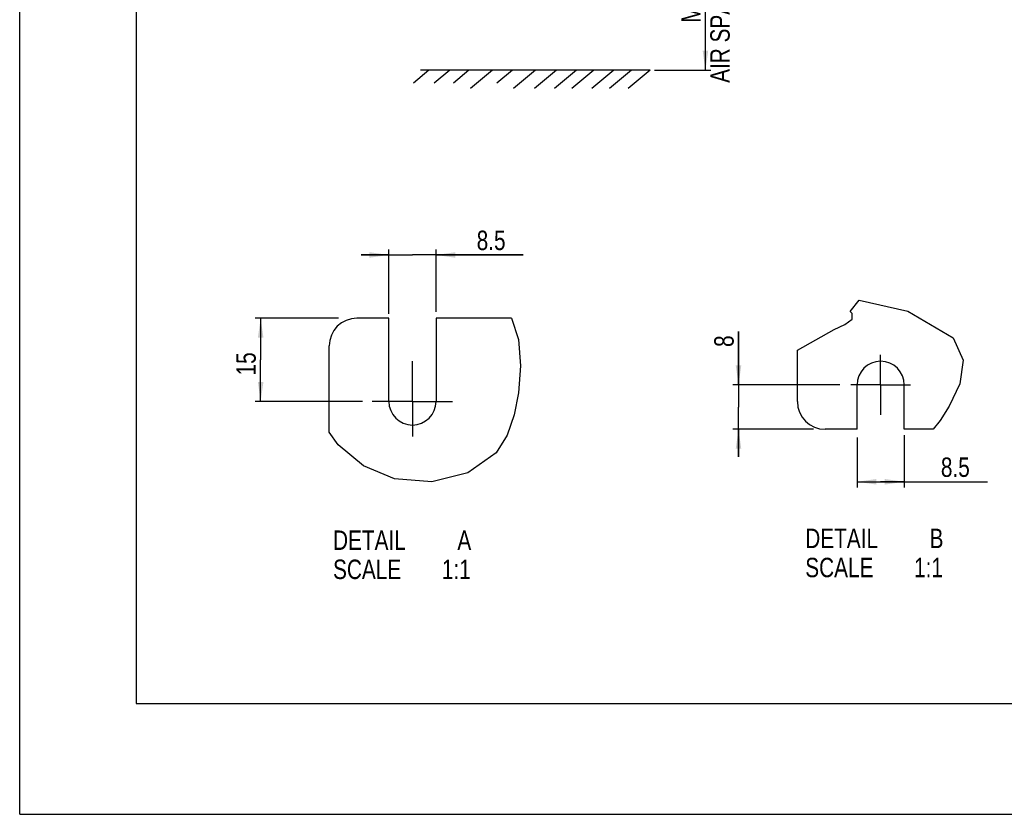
# Model space of a CAD drawing. Extents: x 0 to 594, y 0 to 420.
# Tile 1 of 48: x 0 to 177, y 0 to 143. Entities that reach past the tile are written whole.
import ezdxf

# ---------------------------------------------------------------- set-up
doc = ezdxf.new("R2010")
doc.units = 0
doc.header["$LTSCALE"] = 32.67
doc.linetypes.add('CENTER', pattern=[0.6, 0.375, -0.075, 0.075, -0.075])
doc.layers.get('0').update_dxf_attribs({"linetype": 'CONTINUOUS'})
doc.layers.add('DEFAULT_1', color=7, linetype='CENTER')
doc.styles.get("Standard").update_dxf_attribs({"font": 'txt', "width": 0.8})
doc.dimstyles.get("Standard").update_dxf_attribs({"dimtxt": 2.5, "dimasz": 2.5, "dimexe": 1.25, "dimexo": 0.625, "dimtad": 1, "dimcen": 2.5, "dimazin": 3, "dimtfac": 1, "dimtmove": 0, "dimatfit": 3})

# ---------------------------------------------------------------- blocks, each defined once
blk = doc.blocks.new('_FILLED')
at = {"color": 0, "linetype": 'BYBLOCK'}
blk.add_solid([(0, 0), (-1, 0.143), (-1, -0.143)], dxfattribs=at)
blk = doc.blocks.new('*D1')
at = {"color": 2, "linetype": 'CONTINUOUS'}
for p, q in [((113.76, 174.09), (124.54, 174.09)), ((123.54, 174.09), (123.54, 154.1)), ((123.54, 134.12), (123.54, 154.1)), ((114.37, 134.12), (124.54, 134.12))]:
    blk.add_line(p, q, dxfattribs=at)
at = {"color": 2, "linetype": 'CONTINUOUS', "xscale": 3.5, "yscale": 3.5, "zscale": 3.5}
for p, rotation in [((123.54, 174.09), 90), ((123.54, 134.12), 270)]:
    blk.add_blockref('_FILLED', p, dxfattribs=dict(at, rotation=rotation))
at = {"color": 5, "linetype": 'CONTINUOUS', "width": 0.8}
for s, p in [('200', (122.67, 155.63)), ('AIR SPACE INLET', (127.92, 131.83)), (' MIN ', (122.67, 141.63))]:
    blk.add_text(s, height=3.5, rotation=90, dxfattribs=at).set_placement(p)
blk = doc.blocks.new('*D3')
at = {"color": 2, "linetype": 'CONTINUOUS'}
for p, q in [((57.41, 89.41), (42.41, 89.41)), ((43.41, 89.41), (43.41, 81.91)), ((43.41, 74.41), (43.41, 81.91)), ((61.78, 74.41), (42.41, 74.41))]:
    blk.add_line(p, q, dxfattribs=at)
at = {"color": 2, "linetype": 'CONTINUOUS', "xscale": 3.5, "yscale": 3.5, "zscale": 3.5}
for p, rotation in [((43.41, 89.41), 90), ((43.41, 74.41), 270)]:
    blk.add_blockref('_FILLED', p, dxfattribs=dict(at, rotation=rotation))
at = {"color": 5, "linetype": 'CONTINUOUS', "width": 0.8}
blk.add_text('15', height=3.5, rotation=90, dxfattribs=at).set_placement((42.53, 79.1))
blk = doc.blocks.new('*D4')
at = {"color": 2, "linetype": 'CONTINUOUS'}
for p, q in [((150.86, 67.89), (150.86, 58.93)), ((159.36, 68.35), (159.36, 58.93)), ((150.86, 59.93), (155.11, 59.93)), ((159.36, 59.93), (155.11, 59.93)), ((155.11, 59.93), (174.36, 59.93))]:
    blk.add_line(p, q, dxfattribs=at)
at = {"color": 2, "linetype": 'CONTINUOUS', "xscale": 3.5, "yscale": 3.5, "zscale": 3.5, "rotation": 180}
blk.add_blockref('_FILLED', (150.86, 59.93), dxfattribs=at)
at = {"color": 2, "linetype": 'CONTINUOUS', "xscale": 3.5, "yscale": 3.5, "zscale": 3.5}
blk.add_blockref('_FILLED', (159.36, 59.93), dxfattribs=at)
at = {"color": 5, "linetype": 'CONTINUOUS', "width": 0.8}
blk.add_text('8.5', height=3.5, dxfattribs=at).set_placement((165.96, 60.81))
blk = doc.blocks.new('*D5')
at = {"color": 2, "linetype": 'CONTINUOUS'}
for p, q in [((66.51, 90.2), (66.51, 101.81)), ((75.01, 90.54), (75.01, 101.81)), ((66.51, 100.81), (61.51, 100.81)), ((61.51, 100.81), (70.76, 100.81)), ((90.73, 100.81), (70.76, 100.81)), ((75.01, 100.81), (90.73, 100.81))]:
    blk.add_line(p, q, dxfattribs=at)
at = {"color": 2, "linetype": 'CONTINUOUS', "xscale": 3.5, "yscale": 3.5, "zscale": 3.5}
blk.add_blockref('_FILLED', (66.51, 100.81), dxfattribs=at)
at = {"color": 2, "linetype": 'CONTINUOUS', "xscale": 3.5, "yscale": 3.5, "zscale": 3.5, "rotation": 180}
blk.add_blockref('_FILLED', (75.01, 100.81), dxfattribs=at)
at = {"color": 5, "linetype": 'CONTINUOUS', "width": 0.8}
blk.add_text('8.5', height=3.5, dxfattribs=at).set_placement((82.33, 101.69))
blk = doc.blocks.new('*D6')
at = {"color": 2, "linetype": 'CONTINUOUS'}
for p, q in [((129.5, 77.4), (129.5, 87.03)), ((129.5, 87.03), (129.5, 73.4)), ((147.78, 77.4), (128.5, 77.4)), ((129.5, 64.4), (129.5, 73.4)), ((143.04, 69.4), (128.5, 69.4)), ((129.5, 69.4), (129.5, 64.4))]:
    blk.add_line(p, q, dxfattribs=at)
at = {"color": 2, "linetype": 'CONTINUOUS', "xscale": 3.5, "yscale": 3.5, "zscale": 3.5}
for p, rotation in [((129.5, 77.4), 270), ((129.5, 69.4), 90)]:
    blk.add_blockref('_FILLED', p, dxfattribs=dict(at, rotation=rotation))
at = {"color": 5, "linetype": 'CONTINUOUS', "width": 0.8}
blk.add_text('8', height=3.5, rotation=90, dxfattribs=at).set_placement((128.63, 84.23))

msp = doc.modelspace()

# ---------------------------------------------------------------- linework, layer by layer
at = {"color": 7, "linetype": 'CONTINUOUS'}
for p, q in [((0, 0), (0, 420)), ((21, 400), (21, 20)), ((73.737, 134.115), (70.941, 131.769)), ((113.593, 134.115), (72.229, 134.115)), ((77.492, 134.115), (74.696, 131.769)), ((80.934, 134.115), (78.138, 131.769)), ((85.19, 134.115), (81.217, 130.782)), ((88.757, 134.115), (85.961, 131.769)), ((92.911, 134.115), (88.938, 130.782)), ((96.704, 134.115), (92.732, 130.782)), ((100.334, 134.115), (96.361, 130.782)), ((103.463, 134.115), (99.491, 130.782)), ((107.03, 134.115), (103.058, 130.782)), ((110.222, 134.115), (106.249, 130.782)), ((113.593, 134.115), (109.621, 130.782)), ((66.507, 89.413), (60.757, 89.413)), ((66.507, 74.413), (66.507, 89.413)), ((75.007, 89.413), (75.007, 74.413)), ((88.575, 89.413), (75.007, 89.413)), ((55.757, 68.855), (55.757, 84.413)), ((140.111, 74.397), (140.111, 83.654)), ((150.861, 69.397), (150.861, 77.397)), ((159.361, 69.397), (159.361, 77.397)), ((150.861, 69.397), (145.111, 69.397)), ((164.546, 69.397), (159.361, 69.397)), ((21, 20), (573, 20)), ((0, 0), (594, 0))]:
    msp.add_line(p, q, dxfattribs=at)
at = {"color": 2, "linetype": 'CONTINUOUS'}
for p, q in [((149.622, 90.626), (151.212, 92.642)), ((151.212, 92.642), (159.999, 90.681)), ((149.749, 90.506), (149.622, 90.626)), ((149.875, 90.385), (149.749, 90.506)), ((159.999, 90.681), (168.162, 85.9)), ((88.575, 89.413), (89.878, 85.565)), ((148.63, 88.295), (149.953, 89.255)), ((149.985, 90.262), (149.875, 90.385)), ((149.953, 89.255), (149.985, 90.262)), ((140.111, 83.654), (146.714, 87.354)), ((146.714, 87.354), (148.63, 88.295)), ((89.878, 85.565), (90.239, 80.854)), ((168.162, 85.9), (169.973, 81.871)), ((169.973, 81.871), (169.36, 77.6)), ((90.239, 80.854), (89.84, 75.972)), ((169.36, 77.6), (167.435, 73.54)), ((89.84, 75.972), (89.099, 72.003)), ((167.435, 73.54), (165.803, 70.993)), ((89.099, 72.003), (87.84, 68.322)), ((165.803, 70.993), (164.546, 69.397)), ((57.356, 66.612), (55.757, 68.855)), ((87.84, 68.322), (85.843, 65.157)), ((61.951, 62.799), (57.356, 66.612)), ((85.843, 65.157), (80.744, 61.517)), ((67.505, 60.455), (61.951, 62.799)), ((74.239, 59.932), (67.505, 60.455)), ((80.744, 61.517), (74.239, 59.932))]:
    msp.add_line(p, q, dxfattribs=at)
at = {"color": 7, "linetype": 'CONTINUOUS'}
for centre, radius, start, end in [((60.757, 84.413), 5, 90, 180), ((155.111, 77.397), 4.25, 0, 180), ((70.757, 74.413), 4.25, 180, 360), ((145.111, 74.397), 5, 180, 270)]:
    msp.add_arc(centre, radius, start, end, dxfattribs=at)
at = {"layer": 'DEFAULT_1', "color": 7, "linetype": 'CENTER'}
for p, q in [((70.757, 74.413), (70.757, 81.696)), ((155.111, 77.397), (155.111, 82.794)), ((155.111, 77.397), (149.714, 77.397)), ((155.111, 77.397), (155.111, 72)), ((155.111, 77.397), (160.508, 77.397)), ((70.757, 74.413), (63.479, 74.413)), ((70.757, 74.413), (70.757, 68.063)), ((70.757, 74.413), (77.964, 74.413))]:
    msp.add_line(p, q, dxfattribs=at)

# ---------------------------------------------------------------- texts
at = {"color": 5, "linetype": 'CONTINUOUS', "width": 0.8}
for s, p in [('DETAIL  ', (141.527, 47.984)), ('B', (163.927, 47.984)), ('DETAIL  ', (56.454, 47.654)), ('A', (78.854, 47.654)), ('SCALE  ', (141.527, 42.734)), ('1:1', (161.127, 42.734)), ('SCALE  ', (56.454, 42.404)), ('1:1', (76.054, 42.404))]:
    msp.add_text(s, height=3.5, dxfattribs=at).set_placement(p)

# ---------------------------------------------------------------- dimensions: what is measured, and where the dimension line sits
at = {"color": 2, "linetype": 'CONTINUOUS'}
for base, p1, p2, angle, picture, middle in [((123.541, 134.115), (113.755, 174.092), (114.374, 134.115), 270, '*D1', (123.541, 152.825)), ((66.507, 100.814), (75.007, 90.544), (66.507, 90.195), 180, '*D5', (86.527, 103.439)), ((43.409, 74.413), (57.413, 89.413), (61.784, 74.413), 270, '*D3', (40.784, 81.901)), ((129.501, 77.397), (143.042, 69.397), (147.781, 77.397), 90, '*D6', (126.876, 85.634))]:
    dim = msp.add_linear_dim(base=base, p1=p1, p2=p2, angle=angle, dimstyle='Standard', dxfattribs=at)
    dim.commit()
    dim.dimension.update_dxf_attribs({"geometry": picture, "text_midpoint": middle, "dimtype": 128})
dim = msp.add_linear_dim(base=(159.361, 59.933), p1=(150.861, 67.892), p2=(159.361, 68.348), dimstyle='Standard', dxfattribs=at)
dim.commit()
dim.dimension.update_dxf_attribs({"geometry": '*D4', "text_midpoint": (170.156, 62.558), "dimtype": 128})

doc.saveas('drawing.dxf')
